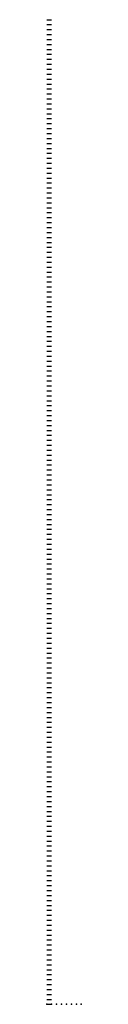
# Model space of a CAD drawing. Header units: metres. Extents: x 0 to 7, y 0 to 199.
import ezdxf

# ---------------------------------------------------------------- set-up
doc = ezdxf.new("R2010")
doc.units = ezdxf.units.M

msp = doc.modelspace()

# ---------------------------------------------------------------- linework, layer by layer
at = {"layer": 'PLAN'}
for p, q in [((0, 199), (1, 199)), ((0, 198), (1, 198)), ((0, 197), (1, 197)), ((0, 196), (1, 196)), ((0, 195), (1, 195)), ((0, 194), (1, 194)), ((0, 193), (1, 193)), ((0, 192), (1, 192)), ((0, 191), (1, 191)), ((0, 190), (1, 190)), ((0, 189), (1, 189)), ((0, 188), (1, 188)), ((0, 187), (1, 187)), ((0, 186), (1, 186)), ((0, 185), (1, 185)), ((0, 184), (1, 184)), ((0, 183), (1, 183)), ((0, 182), (1, 182)), ((0, 181), (1, 181)), ((0, 180), (1, 180)), ((0, 179), (1, 179)), ((0, 178), (1, 178)), ((0, 177), (1, 177)), ((0, 176), (1, 176)), ((0, 175), (1, 175)), ((0, 174), (1, 174)), ((0, 173), (1, 173)), ((0, 172), (1, 172)), ((0, 171), (1, 171)), ((0, 170), (1, 170)), ((0, 169), (1, 169)), ((0, 168), (1, 168)), ((0, 167), (1, 167)), ((0, 166), (1, 166)), ((0, 165), (1, 165)), ((0, 164), (1, 164)), ((0, 163), (1, 163)), ((0, 162), (1, 162)), ((0, 161), (1, 161)), ((0, 160), (1, 160)), ((0, 159), (1, 159)), ((0, 158), (1, 158)), ((0, 157), (1, 157)), ((0, 156), (1, 156)), ((0, 155), (1, 155)), ((0, 154), (1, 154)), ((0, 153), (1, 153)), ((0, 152), (1, 152)), ((0, 151), (1, 151)), ((0, 150), (1, 150)), ((0, 149), (1, 149)), ((0, 148), (1, 148)), ((0, 147), (1, 147)), ((0, 146), (1, 146)), ((0, 145), (1, 145)), ((0, 144), (1, 144)), ((0, 143), (1, 143)), ((0, 142), (1, 142)), ((0, 141), (1, 141)), ((0, 140), (1, 140)), ((0, 139), (1, 139)), ((0, 138), (1, 138)), ((0, 137), (1, 137)), ((0, 136), (1, 136)), ((0, 135), (1, 135)), ((0, 134), (1, 134)), ((0, 133), (1, 133)), ((0, 132), (1, 132)), ((0, 131), (1, 131)), ((0, 130), (1, 130)), ((0, 129), (1, 129)), ((0, 128), (1, 128)), ((0, 127), (1, 127)), ((0, 126), (1, 126)), ((0, 125), (1, 125)), ((0, 124), (1, 124)), ((0, 123), (1, 123)), ((0, 122), (1, 122)), ((0, 121), (1, 121)), ((0, 120), (1, 120)), ((0, 119), (1, 119)), ((0, 118), (1, 118)), ((0, 117), (1, 117)), ((0, 116), (1, 116)), ((0, 115), (1, 115)), ((0, 114), (1, 114)), ((0, 113), (1, 113)), ((0, 112), (1, 112)), ((0, 111), (1, 111)), ((0, 110), (1, 110)), ((0, 109), (1, 109)), ((0, 108), (1, 108)), ((0, 107), (1, 107)), ((0, 106), (1, 106)), ((0, 105), (1, 105)), ((0, 104), (1, 104)), ((0, 103), (1, 103)), ((0, 102), (1, 102)), ((0, 101), (1, 101)), ((0, 100), (1, 100)), ((0, 99), (1, 99)), ((0, 98), (1, 98)), ((0, 97), (1, 97)), ((0, 96), (1, 96)), ((0, 95), (1, 95)), ((0, 94), (1, 94)), ((0, 93), (1, 93)), ((0, 92), (1, 92)), ((0, 91), (1, 91)), ((0, 90), (1, 90)), ((0, 89), (1, 89)), ((0, 88), (1, 88)), ((0, 87), (1, 87)), ((0, 86), (1, 86)), ((0, 85), (1, 85)), ((0, 84), (1, 84)), ((0, 83), (1, 83)), ((0, 82), (1, 82)), ((0, 81), (1, 81)), ((0, 80), (1, 80)), ((0, 79), (1, 79)), ((0, 78), (1, 78)), ((0, 77), (1, 77)), ((0, 76), (1, 76)), ((0, 75), (1, 75)), ((0, 74), (1, 74)), ((0, 73), (1, 73)), ((0, 72), (1, 72)), ((0, 71), (1, 71)), ((0, 70), (1, 70)), ((0, 69), (1, 69)), ((0, 68), (1, 68)), ((0, 67), (1, 67)), ((0, 66), (1, 66)), ((0, 65), (1, 65)), ((0, 64), (1, 64)), ((0, 63), (1, 63)), ((0, 62), (1, 62)), ((0, 61), (1, 61)), ((0, 60), (1, 60)), ((0, 59), (1, 59)), ((0, 58), (1, 58)), ((0, 57), (1, 57)), ((0, 56), (1, 56)), ((0, 55), (1, 55)), ((0, 54), (1, 54)), ((0, 53), (1, 53)), ((0, 52), (1, 52)), ((0, 51), (1, 51)), ((0, 50), (1, 50)), ((0, 49), (1, 49)), ((0, 48), (1, 48)), ((0, 47), (1, 47)), ((0, 46), (1, 46)), ((0, 45), (1, 45)), ((0, 44), (1, 44)), ((0, 43), (1, 43)), ((0, 42), (1, 42)), ((0, 41), (1, 41)), ((0, 40), (1, 40)), ((0, 39), (1, 39)), ((0, 38), (1, 38)), ((0, 37), (1, 37)), ((0, 36), (1, 36)), ((0, 35), (1, 35)), ((0, 34), (1, 34)), ((0, 33), (1, 33)), ((0, 32), (1, 32)), ((0, 31), (1, 31)), ((0, 30), (1, 30)), ((0, 29), (1, 29)), ((0, 28), (1, 28)), ((0, 27), (1, 27)), ((0, 26), (1, 26)), ((0, 25), (1, 25)), ((0, 24), (1, 24)), ((0, 23), (1, 23)), ((0, 22), (1, 22)), ((0, 21), (1, 21)), ((0, 20), (1, 20)), ((0, 19), (1, 19)), ((0, 18), (1, 18)), ((0, 17), (1, 17)), ((0, 16), (1, 16)), ((0, 15), (1, 15)), ((0, 14), (1, 14)), ((0, 13), (1, 13)), ((0, 12), (1, 12)), ((0, 11), (1, 11)), ((0, 10), (1, 10)), ((0, 9), (1, 9)), ((0, 8), (1, 8)), ((0, 7), (1, 7)), ((0, 6), (1, 6)), ((0, 5), (1, 5)), ((0, 4), (1, 4)), ((0, 3), (1, 3)), ((0, 2), (1, 2)), ((0, 1), (1, 1)), ((0, 0), (1, 0))]:
    msp.add_line(p, q, dxfattribs=at)
at = {"layer": 'SURVEY'}
for p in [(0, 0), (1, 0), (2, 0), (3, 0), (4, 0), (5, 0), (6, 0), (7, 0)]:
    msp.add_point(p, dxfattribs=at)

doc.saveas('drawing.dxf')
